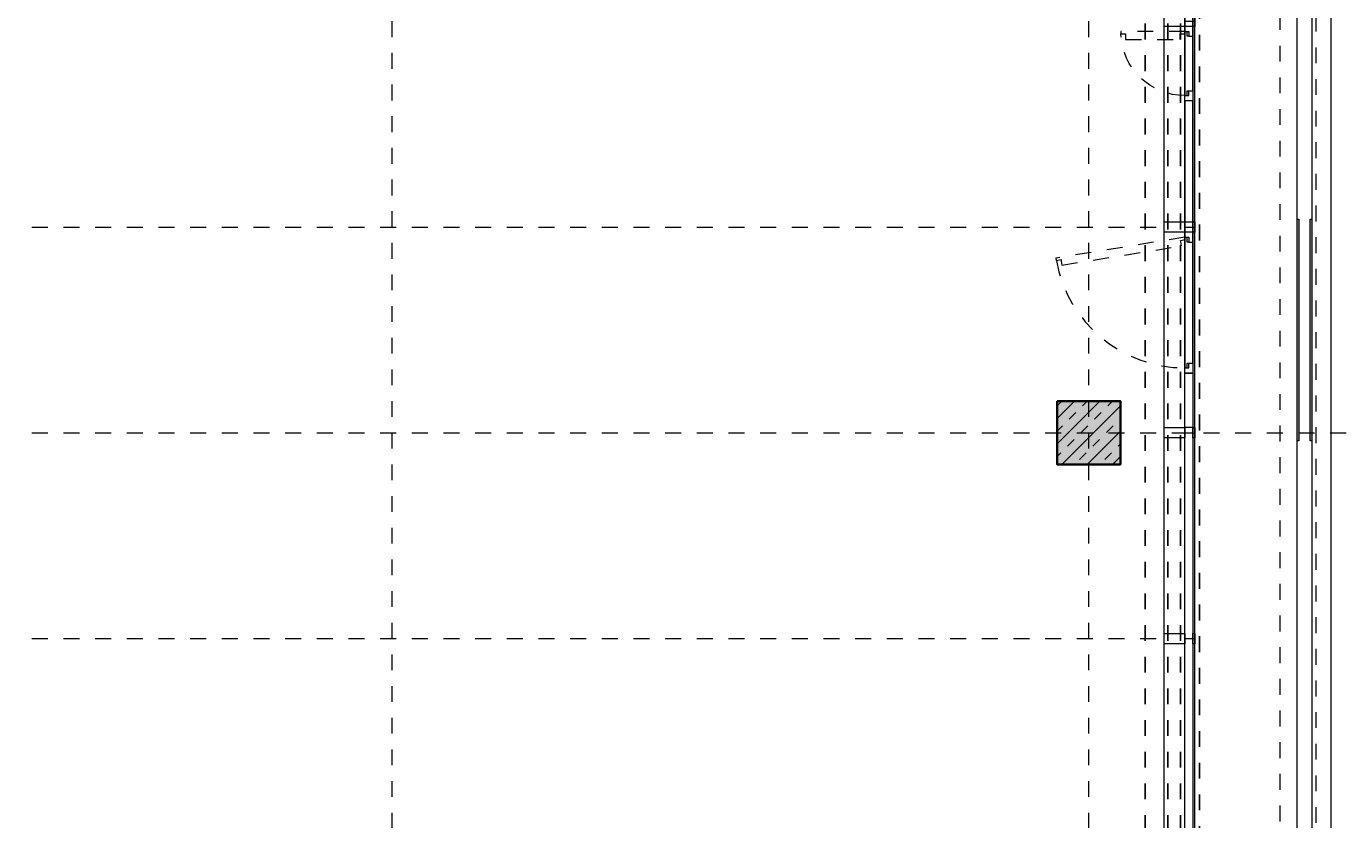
# Model space of a CAD drawing. Header units: metres. Extents: x -13 to 93, y -119 to 25.
# Tile 48 of 256: x 34.34 to 42.67, y -106.64 to -101.63. Entities that reach past the tile are written whole.
import ezdxf

# ---------------------------------------------------------------- set-up
doc = ezdxf.new("R2010")
doc.units = ezdxf.units.M
doc.header["$LTSCALE"] = 0.00508
doc.header["$PDMODE"] = 1
doc.header["$PDSIZE"] = -2
for name, pattern in [('STYLE_05', [0.19684, 0.069505, -0.127335]), ('STYLE_06', [1.0537, 0.590515, -0.19684, 0.069505, -0.19684]), ('STYLE_11', [0.393677, 0.196838, -0.196838]), ('STYLE_14', [0.250778, 0.07164, -0.179138])]:
    doc.linetypes.add(name, pattern=pattern)
doc.layers.get('0').update_dxf_attribs({"lineweight": 18})
for name, color, linetype, lineweight in [('3-3-0 AW Fassade', 7, 'Continuous', 18), ('3-3-4 AFenster', 7, 'Continuous', 25), ('3-3-8 Sonnenschutz', 7, 'Continuous', 18), ('3-4-3-1 IStützenBeton', 7, 'Continuous', 35), ('3-5-1-2 DeckenSprung VED', 7, 'STYLE_11', 25), ('3-5-9 DeckenSonstig VED', 7, 'STYLE_11', 25), ('Ans-Kante', 7, 'Continuous', 18), ('Bemaßung', 7, 'Continuous', 18), ('Plan-Achse', 1, 'STYLE_06', 18), ('Plan-Achsen-Fassade', 1, 'STYLE_06', 18)]:
    doc.layers.add(name, color=color, linetype=linetype, lineweight=lineweight)
doc.layers.get('0').freeze()
doc.styles.add('Arial', font='ARIAL.TTF')
doc.dimstyles.new('MTZ_200', dxfattribs={"dimtxt": 0.075762, "dimasz": 0.000706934, "dimexe": 0.001, "dimexo": 0.003, "dimgap": 0.0001, "dimtad": 1, "dimdec": 4, "dimzin": 11, "dimtxsty": 'Arial', "dimblk": 'VW_SLASH', "dimcen": 0, "dimdle": 0.001, "dimazin": 0, "dimtfac": 1, "dimtdec": 4, "dimtix": 1, "dimtmove": 0, "dimatfit": 0, "dimldrblk": 'VW_FILLEDARROW', "dimfxl": 0, "dimfrac": 2, "dimtolj": 1, "dimtzin": 11, "dimarcsym": 0})

# ---------------------------------------------------------------- blocks, each defined once
blk = doc.blocks.new('S_Profil_Fassade_Büro')
at = {"layer": '3-3-0 AW Fassade', "color": 7}
blk.add_line((-0.132, 0), (-0.195, 0), dxfattribs=at)
for points in [[(-0.195, 0.0325), (-0.182, 0.0325), (-0.182, -0.0325), (-0.195, -0.0325)], [(-0.132, 0.0325), (0, 0.0325), (0, -0.0325), (-0.132, -0.0325)]]:
    blk.add_lwpolyline(points, close=True, dxfattribs=at)
blk = doc.blocks.new('S_Fenster_GR_Feld')
at = {"layer": '3-3-0 AW Fassade', "color": 7}
blk.add_lwpolyline([(-0.05, 1.2675), (0, 1.2675), (0, 0.9225), (-0.05, 0.9225)], close=True, dxfattribs=at)
at = {"color": 7}
blk.add_wipeout([(-0.05, 0.095), (-0.025, 0.095), (-0.015, 0.095), (-0.015, 0.065), (0, 0.065), (0, 0.89), (-0.015, 0.89), (-0.015, 0.86), (-0.025, 0.86), (-0.05, 0.86)], dxfattribs=at).dxf.layer = '3-3-0 AW Fassade'
at = {"layer": '3-3-0 AW Fassade', "color": 7}
blk.add_lwpolyline([(-0.05, 0.095), (-0.025, 0.095), (-0.015, 0.095), (-0.015, 0.065), (0, 0.065), (0, 0.89), (-0.015, 0.89), (-0.015, 0.86), (-0.025, 0.86), (-0.05, 0.86)], close=True, dxfattribs=at)
at = {"color": 7}
for points in [[(-0.025, 0.86), (-0.05, 0.86), (-0.05, 0.9225), (0, 0.9225), (0, 0.89), (-0.025, 0.89)], [(-0.025, 0.095), (-0.05, 0.095), (-0.05, 0.0325), (0, 0.0325), (0, 0.065), (-0.025, 0.065)]]:
    blk.add_wipeout(points, dxfattribs=at).dxf.layer = '3-3-0 AW Fassade'
at = {"layer": '3-3-0 AW Fassade', "color": 7}
for points in [[(-0.025, 0.86), (-0.05, 0.86), (-0.05, 0.9225), (0, 0.9225), (0, 0.89), (-0.025, 0.89)], [(-0.025, 0.095), (-0.05, 0.095), (-0.05, 0.0325), (0, 0.0325), (0, 0.065), (-0.025, 0.065)]]:
    blk.add_lwpolyline(points, close=True, dxfattribs=at)
at = {"layer": '3-3-0 AW Fassade', "color": 7, "linetype": 'STYLE_05'}
blk.add_lwpolyline([(0.0217, 0.1191), (0.0256, 0.0944), (0.0272, 0.0846), (-0.0024, 0.0798), (0, 0.065), (0.8145, 0.1961), (0.8121, 0.2109), (0.7825, 0.2061), (0.7809, 0.216), (0.777, 0.2407)], close=True, dxfattribs=at)
at = {"layer": '3-3-0 AW Fassade', "color": 7, "linetype": 'STYLE_05', "lineweight": 18}
blk.add_arc((0, 0.065), 0.825, 10.18312, 90, dxfattribs=at)
blk = doc.blocks.new('*U472')
at = {"layer": 'Ans-Kante', "color": 7, "linetype": 'Continuous'}
blk.add_line((54.9936, -105.0036), (54.9936, -79.1536), dxfattribs=at)
blk = doc.blocks.new('*U511')
at = {"layer": 'Ans-Kante', "color": 8, "linetype": 'Continuous'}
for p, q in [((54.7796, -104.9236), (54.7796, -79.2336)), ((54.8726, -79.2336), (54.8726, -104.9236))]:
    blk.add_line(p, q, dxfattribs=at)
blk = doc.blocks.new('Stütze Fassade')
at = {"layer": '3-4-3-1 IStützenBeton', "linetype": 'Continuous', "lineweight": 0}
blk.add_hatch(color=255, dxfattribs=at).paths.add_polyline_path([(-0.2, 0.2), (0.2, 0.2), (0.2, -0.2), (-0.2, -0.2)])
at = {"layer": '3-4-3-1 IStützenBeton', "linetype": 'Continuous', "lineweight": 13}
h = blk.add_hatch(dxfattribs=at)
h.set_pattern_fill('STAHLBETON_1_50', style=0, pattern_type=2)
h.set_pattern_definition([(45, (0, 0), (0.16, 0), []), (45, (0.08, 0), (0.16, 0), [0.06, -0.06])])
h.paths.add_polyline_path([(-0.2, 0.2), (0.2, 0.2), (0.2, -0.2), (-0.2, -0.2)])
at = {"layer": '3-4-3-1 IStützenBeton'}
blk.add_lwpolyline([(-0.2, 0.2), (0.2, 0.2), (0.2, -0.2), (-0.2, -0.2)], close=True, dxfattribs=at)
blk = doc.blocks.new('VW_SLASH')
at = {"color": 0, "linetype": 'ByBlock', "lineweight": -2}
blk.add_line((0, 0), (-1, 0), dxfattribs=at)
at = {"color": 0, "linetype": 'ByBlock', "lineweight": 20}
blk.add_line((0, 0), (0, 0), dxfattribs=at)
blk = doc.blocks.new('*D634')
at = {"layer": 'Bemaßung', "color": 0, "lineweight": -2}
for p, q in [((40.623, -86.415), (45.551, -86.415)), ((45.55, -111.5843), (45.55, -86.4157)), ((40.623, -111.585), (45.551, -111.585))]:
    blk.add_line(p, q, dxfattribs=at)
at = {"layer": 'Defpoints', "color": 0, "lineweight": 0}
for p in [(40.62, -86.415), (45.55, -86.415), (40.62, -111.585)]:
    blk.add_point(p, dxfattribs=at)
at = {"layer": 'Bemaßung', "color": 0, "lineweight": -2, "xscale": 0.00070693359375, "yscale": 0.00070693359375, "zscale": 0.00070693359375}
for p, rotation in [((45.55, -86.415), 90), ((45.55, -111.585), 270)]:
    blk.add_blockref('VW_SLASH', p, dxfattribs=dict(at, rotation=rotation))
at = {"layer": 'Bemaßung', "color": 0, "insert": (45.5436, -99), "char_height": 0.002273, "attachment_point": 5, "rotation": 90, "style": 'Arial'}
blk.add_mtext('\\A1;1258,5m', dxfattribs=at)
blk = doc.blocks.new('VW_FILLEDARROW')
at = {"color": 0, "lineweight": -2}
blk.add_solid([(0, 0), (0, 0), (0, 0)], dxfattribs=at)
blk = doc.blocks.new('*D644')
at = {"layer": 'Bemaßung', "color": 0, "lineweight": -2}
for p, q in [((41.579, -86.415), (45.901, -86.415)), ((45.9, -111.5843), (45.9, -86.4157)), ((41.579, -111.585), (45.901, -111.585))]:
    blk.add_line(p, q, dxfattribs=at)
at = {"layer": 'Defpoints', "color": 0, "lineweight": 0}
for p in [(41.576, -86.415), (45.9, -86.415), (41.576, -111.585)]:
    blk.add_point(p, dxfattribs=at)
at = {"layer": 'Bemaßung', "color": 0, "lineweight": -2, "xscale": 0.00070693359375, "yscale": 0.00070693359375, "zscale": 0.00070693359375}
for p, rotation in [((45.9, -86.415), 90), ((45.9, -111.585), 270)]:
    blk.add_blockref('VW_SLASH', p, dxfattribs=dict(at, rotation=rotation))
at = {"layer": 'Bemaßung', "color": 0, "insert": (45.8936, -99), "char_height": 0.002273, "attachment_point": 5, "rotation": 90, "style": 'Arial'}
blk.add_mtext('\\A1;1258,5m', dxfattribs=at)
blk = doc.blocks.new('*D704')
at = {"layer": 'Bemaßung', "color": 0, "lineweight": -2}
for p, q in [((40.623, -86.415), (45.551, -86.415)), ((45.55, -111.5843), (45.55, -86.4157)), ((40.623, -111.585), (45.551, -111.585))]:
    blk.add_line(p, q, dxfattribs=at)
at = {"layer": 'Defpoints', "color": 0, "lineweight": 0}
for p in [(40.62, -86.415), (45.55, -86.415), (40.62, -111.585)]:
    blk.add_point(p, dxfattribs=at)
at = {"layer": 'Bemaßung', "color": 0, "lineweight": -2, "xscale": 0.00070693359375, "yscale": 0.00070693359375, "zscale": 0.00070693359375}
for p, rotation in [((45.55, -86.415), 90), ((45.55, -111.585), 270)]:
    blk.add_blockref('VW_SLASH', p, dxfattribs=dict(at, rotation=rotation))
at = {"layer": 'Bemaßung', "color": 0, "insert": (45.5436, -99), "char_height": 0.002273, "attachment_point": 5, "rotation": 90, "style": 'Arial'}
blk.add_mtext('\\A1;1258,5m', dxfattribs=at)
blk = doc.blocks.new('*D708')
at = {"layer": 'Bemaßung', "color": 0, "lineweight": -2}
for p, q in [((41.579, -86.415), (45.901, -86.415)), ((45.9, -111.5843), (45.9, -86.4157)), ((41.579, -111.585), (45.901, -111.585))]:
    blk.add_line(p, q, dxfattribs=at)
at = {"layer": 'Defpoints', "color": 0, "lineweight": 0}
for p in [(41.576, -86.415), (45.9, -86.415), (41.576, -111.585)]:
    blk.add_point(p, dxfattribs=at)
at = {"layer": 'Bemaßung', "color": 0, "lineweight": -2, "xscale": 0.00070693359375, "yscale": 0.00070693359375, "zscale": 0.00070693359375}
for p, rotation in [((45.9, -86.415), 90), ((45.9, -111.585), 270)]:
    blk.add_blockref('VW_SLASH', p, dxfattribs=dict(at, rotation=rotation))
at = {"layer": 'Bemaßung', "color": 0, "insert": (45.8936, -99), "char_height": 0.002273, "attachment_point": 5, "rotation": 90, "style": 'Arial'}
blk.add_mtext('\\A1;1258,5m', dxfattribs=at)
blk = doc.blocks.new('S_Fenster_GR_Feld_klein')
at = {"layer": '3-3-0 AW Fassade', "color": 7}
blk.add_lwpolyline([(-0.05, 1.2675), (0, 1.2675), (0, 0.9225), (-0.05, 0.9225)], close=True, dxfattribs=at)
at = {"color": 7}
blk.add_wipeout([(-0.025, 0.86), (-0.05, 0.86), (-0.05, 0.7975), (0, 0.7975), (0, 0.83), (-0.025, 0.83)], dxfattribs=at).dxf.layer = '3-3-0 AW Fassade'
at = {"layer": '3-3-0 AW Fassade', "color": 7}
blk.add_lwpolyline([(-0.025, 0.86), (-0.05, 0.86), (-0.05, 0.7975), (0, 0.7975), (0, 0.83), (-0.025, 0.83)], close=True, dxfattribs=at)
at = {"layer": '3-3-0 AW Fassade', "color": 7, "linetype": 'STYLE_05', "lineweight": 18}
blk.add_arc((0, 1.235), 0.405, 270, 357.8789, dxfattribs=at)
at = {"color": 7}
blk.add_wipeout([(-0.05, 1.205), (-0.015, 1.205), (-0.015, 1.235), (0, 1.235), (0, 0.83), (-0.015, 0.83), (-0.015, 0.86), (-0.05, 0.86)], dxfattribs=at).dxf.layer = '3-3-0 AW Fassade'
at = {"layer": '3-3-0 AW Fassade', "color": 7}
blk.add_lwpolyline([(-0.05, 1.205), (-0.015, 1.205), (-0.015, 1.235), (0, 1.235), (0, 0.83), (-0.015, 0.83), (-0.015, 0.86), (-0.05, 0.86)], close=True, dxfattribs=at)
at = {"color": 7}
blk.add_wipeout([(-0.025, 1.205), (-0.05, 1.205), (-0.05, 1.2675), (0, 1.2675), (0, 1.235), (-0.025, 1.235)], dxfattribs=at).dxf.layer = '3-3-0 AW Fassade'
at = {"color": 7, "lineweight": 18}
blk.add_wipeout([(-0.05, 0.7975), (0, 0.7975), (0, 0.0325), (-0.05, 0.0325)], dxfattribs=at).dxf.layer = '3-3-0 AW Fassade'
at = {"layer": '3-3-0 AW Fassade', "color": 7}
blk.add_lwpolyline([(-0.025, 1.205), (-0.05, 1.205), (-0.05, 1.2675), (0, 1.2675), (0, 1.235), (-0.025, 1.235)], close=True, dxfattribs=at)
at = {"layer": '3-3-0 AW Fassade', "color": 7, "linetype": 'STYLE_05'}
blk.add_lwpolyline([(0.03, 1.185), (0.03, 1.22), (0, 1.22), (0, 1.235), (0.405, 1.235), (0.405, 1.22), (0.375, 1.22), (0.375, 1.185)], close=True, dxfattribs=at)
at = {"layer": '3-3-0 AW Fassade', "color": 7, "lineweight": 18}
blk.add_lwpolyline([(-0.05, 0.7975), (0, 0.7975), (0, 0.0325), (-0.05, 0.0325)], close=True, dxfattribs=at)

msp = doc.modelspace()

# ---------------------------------------------------------------- hatches: boundary and pattern name
at = {"layer": '3-3-8 Sonnenschutz', "linetype": 'Continuous', "lineweight": 0}
for color, points in [(41, [(42.376, -102.85), (42.376, -104.25), (42.366, -104.25), (42.366, -102.85)]), (21, [(42.459, -102.85), (42.459, -104.25), (42.449, -104.25), (42.449, -102.85)])]:
    msp.add_hatch(color=color, dxfattribs=at).paths.add_polyline_path(points)

# ---------------------------------------------------------------- linework, layer by layer
at = {"layer": '3-3-0 AW Fassade'}
msp.add_lwpolyline([(41.657, -86.415), (41.707, -86.415), (41.707, -111.585), (41.657, -111.585)], close=True, dxfattribs=at)
at = {"layer": '3-3-8 Sonnenschutz', "color": 7, "linetype": 'Continuous', "lineweight": 18}
for points in [[(42.376, -102.85), (42.376, -104.25), (42.366, -104.25), (42.366, -102.85)], [(42.459, -102.85), (42.459, -104.25), (42.449, -104.25), (42.449, -102.85)]]:
    msp.add_lwpolyline(points, close=True, dxfattribs=at)
at = {"layer": '3-5-9 DeckenSonstig VED', "color": 7, "linetype": 'STYLE_05'}
msp.add_line((41.75, -111.585), (41.75, -86.415), dxfattribs=at)
at = {"layer": 'Ans-Kante', "color": 8, "linetype": 'Continuous'}
for p, q in [((41.525, -111.49), (41.525, -86.51)), ((41.72, -111.49), (41.72, -86.51))]:
    msp.add_line(p, q, dxfattribs=at)
at = {"layer": 'Ans-Kante', "linetype": 'STYLE_14'}
msp.add_lwpolyline([(42.259, -86.165), (42.484, -86.165), (42.484, -111.855), (42.259, -111.855)], close=True, dxfattribs=at)
at = {"layer": 'Plan-Achse'}
msp.add_line((36.65, -118.5), (36.65, 6.75), dxfattribs=at)
at = {"layer": 'Plan-Achsen-Fassade', "color": 9}
for p, q in [((27.575, -102.9), (41.525, -102.9)), ((27.575, -105.5), (41.525, -105.5))]:
    msp.add_line(p, q, dxfattribs=at)

# ---------------------------------------------------------------- block references
at = {"layer": '3-3-0 AW Fassade', "color": 7, "rotation": 180}
for p in [(41.525, -101.6), (41.525, -102.9), (41.525, -104.2), (41.525, -105.5)]:
    msp.add_blockref('S_Profil_Fassade_Büro', p, dxfattribs=at)
at = {"layer": 'Ans-Kante', "color": 7}
msp.add_blockref('*U472', (-12.41363701, -6.93135892), dxfattribs=at)
at = {"layer": 'Ans-Kante', "color": 8}
msp.add_blockref('*U511', (-12.41363701, -6.93135892), dxfattribs=at)

# ---------------------------------------------------------------- next in the draw order: block references
at = {"layer": '3-3-0 AW Fassade', "color": 7, "rotation": 180}
msp.add_blockref('S_Fenster_GR_Feld', (41.657, -102.9), dxfattribs=at)

# ---------------------------------------------------------------- next in the draw order: linework, layer by layer
at = {"layer": '3-5-1-2 DeckenSprung VED', "linetype": 'STYLE_11'}
msp.add_line((41.405, -86.415), (41.405, -111.585), dxfattribs=at)
at = {"layer": '3-5-9 DeckenSonstig VED', "color": 7, "linetype": 'STYLE_05'}
for p, q in [((41.55, -86.415), (41.55, -111.585)), ((41.63, -86.415), (41.63, -111.585))]:
    msp.add_line(p, q, dxfattribs=at)
at = {"layer": 'Plan-Achse'}
for p, q in [((41.05, -118.5), (41.05, 6.75)), ((-9.42493716, -104.2), (50.475, -104.2))]:
    msp.add_line(p, q, dxfattribs=at)

# ---------------------------------------------------------------- next in the draw order: block references
at = {"layer": '3-4-3-1 IStützenBeton', "color": 7}
msp.add_blockref('Stütze Fassade', (41.05, -104.2), dxfattribs=at)

# ---------------------------------------------------------------- next in the draw order: dimensions: what is measured, and where the dimension line sits
at = {"layer": 'Bemaßung'}
for base, p1, p2, picture, middle in [((45.55, -86.415), (40.62, -111.585), (40.62, -86.415), '*D634', (45.5436341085, -99)), ((45.55, -86.415), (40.62, -111.585), (40.62, -86.415), '*D704', (45.5436341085, -99)), ((45.9, -86.415), (41.576, -111.585), (41.576, -86.415), '*D644', (45.8936341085, -99)), ((45.9, -86.415), (41.576, -111.585), (41.576, -86.415), '*D708', (45.8936341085, -99))]:
    dim = msp.add_linear_dim(base=base, p1=p1, p2=p2, angle=90, dimstyle='MTZ_200', override={"dimtxt": 0.002273, "dimgap": 0.005, "dimdec": 8, "dimlfac": 50, "dimpost": '<>m', "dimtxsty": 'Arial', "dimtmove": 2}, dxfattribs=at)
    dim.commit()
    dim.dimension.update_dxf_attribs({"geometry": picture, "text_midpoint": middle})

# ---------------------------------------------------------------- next in the draw order: block references
at = {"layer": '3-3-4 AFenster', "color": 7, "xscale": -1}
msp.add_blockref('S_Fenster_GR_Feld_klein', (41.657, -102.9), dxfattribs=at)

doc.saveas('drawing.dxf')
